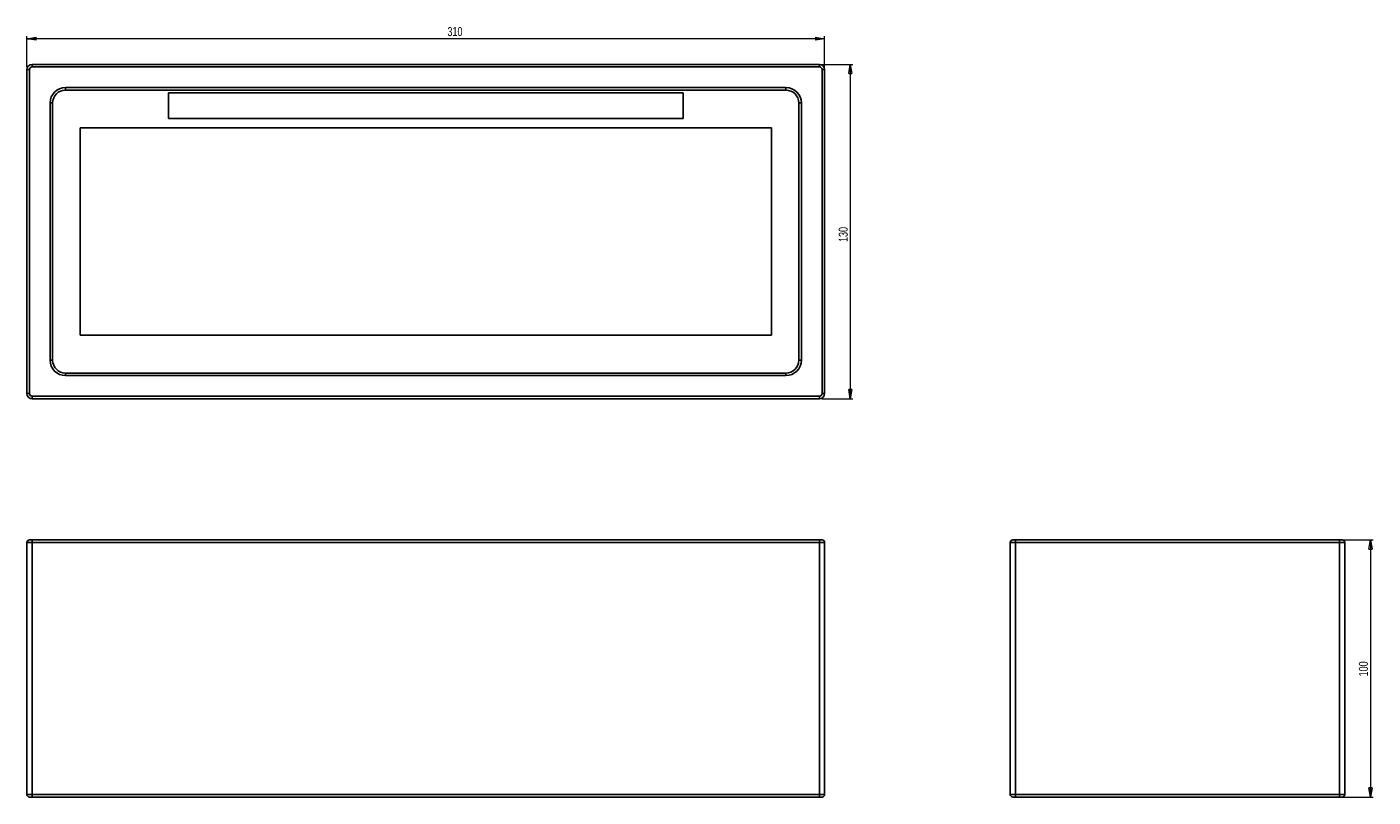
# Model space of a CAD drawing. Header units: millimetres. Extents: x 492 to 1015, y 324 to 623.
import ezdxf

# ---------------------------------------------------------------- set-up
doc = ezdxf.new("R2010")
doc.units = ezdxf.units.MM
doc.styles.add('SLDTEXTSTYLE0', font='TXT', dxfattribs={"width": 0.75})
doc.dimstyles.new('SLDDIMSTYLE0', dxfattribs={"dimtxt": 3.5, "dimasz": 3.556, "dimexe": 0, "dimexo": 0.0625, "dimgap": 0.875, "dimtad": 1, "dimdec": 0, "dimrnd": 1e-09, "dimzin": 12, "dimdsep": 46, "dimtxsty": 'SLDTEXTSTYLE0', "dimblk1": 'CLOSED', "dimblk2": 'CLOSED', "dimsah": 1, "dimcen": 0.09, "dimadec": 0, "dimazin": 3, "dimtfac": 1, "dimtdec": 0, "dimtofl": 0, "dimtmove": 0, "dimatfit": 3, "dimldrblk": 'CLOSED', "dimfxl": 0, "dimfrac": 2, "dimtolj": 1, "dimtzin": 12, "dimarcsym": 0})

# ---------------------------------------------------------------- blocks, each defined once
blk = doc.blocks.new('_Closed')
at = {"color": 0, "linetype": 'ByBlock', "lineweight": -2}
for p, q in [((-1, 0.166667), (0, 0)), ((-1, 0.166667), (-1, -0.166667)), ((0, 0), (-1, -0.166667)), ((0, 0), (-1, 0))]:
    blk.add_line(p, q, dxfattribs=at)
blk = doc.blocks.new('_D')
at = {"color": 7, "linetype": 'Continuous', "lineweight": 0}
for p, q in [((492.16, 607.65), (492.16, 619.65)), ((802.16, 618.65), (492.16, 618.65)), ((802.16, 607.65), (802.16, 619.65))]:
    blk.add_line(p, q, dxfattribs=at)
at = {"color": 7, "linetype": 'Continuous', "lineweight": 18, "xscale": 3.556, "yscale": 3.556, "rotation": 180.0000000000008}
blk.add_blockref('_Closed', (492.16, 618.65, -50), dxfattribs=at)
at = {"color": 7, "linetype": 'Continuous', "lineweight": 18, "xscale": 3.556, "yscale": 3.556}
blk.add_blockref('_Closed', (802.16, 618.65, -50), dxfattribs=at)
at = {"color": 7, "linetype": 'Continuous', "lineweight": 18, "insert": (655.58, 623.16), "char_height": 3.5, "attachment_point": 1, "style": 'SLDTEXTSTYLE0'}
blk.add_mtext('310', dxfattribs=at)
blk = doc.blocks.new('_D_1')
at = {"color": 7, "linetype": 'Continuous', "lineweight": 0}
for p, q in [((801.16, 608.65), (813.16, 608.65)), ((812.16, 608.65), (812.16, 478.65)), ((801.16, 478.65), (813.16, 478.65))]:
    blk.add_line(p, q, dxfattribs=at)
at = {"color": 7, "linetype": 'Continuous', "lineweight": 18, "xscale": 3.556, "yscale": 3.556}
for p, rotation in [((812.16, 608.65, -50), 90.0000000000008), ((812.16, 478.65, -50), 270.0000000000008)]:
    blk.add_blockref('_Closed', p, dxfattribs=dict(at, rotation=rotation))
at = {"color": 7, "linetype": 'Continuous', "lineweight": 18, "insert": (807.65, 539.6), "char_height": 3.5, "attachment_point": 1, "rotation": 90, "style": 'SLDTEXTSTYLE0'}
blk.add_mtext('130', dxfattribs=at)
blk = doc.blocks.new('_D_2')
at = {"color": 7, "linetype": 'Continuous', "lineweight": 0}
for p, q in [((1003.33, 423.79), (1015.33, 423.79)), ((1014.33, 423.79), (1014.33, 323.79)), ((1003.33, 323.79), (1015.33, 323.79))]:
    blk.add_line(p, q, dxfattribs=at)
at = {"color": 7, "linetype": 'Continuous', "lineweight": 18, "xscale": 3.556, "yscale": 3.556}
for p, rotation in [((1014.33, 423.79), 90.0000000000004), ((1014.33, 323.79), 270.0000000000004)]:
    blk.add_blockref('_Closed', p, dxfattribs=dict(at, rotation=rotation))
at = {"color": 7, "linetype": 'Continuous', "lineweight": 18, "insert": (1009.81, 370.7), "char_height": 3.5, "attachment_point": 1, "rotation": 90, "style": 'SLDTEXTSTYLE0'}
blk.add_mtext('100', dxfattribs=at)

msp = doc.modelspace()

# ---------------------------------------------------------------- linework, layer by layer
at = {"color": 7, "linetype": 'Continuous', "lineweight": 25}
for p, q in [((494.16, 607.65), (494.16, 608.65)), ((494.16, 608.65), (800.16, 608.65)), ((800.16, 607.65), (494.16, 607.65)), ((800.16, 607.65), (800.16, 608.65)), ((492.16, 480.65), (492.16, 606.65)), ((493.16, 606.65), (492.16, 606.65)), ((493.16, 606.65), (493.16, 480.65)), ((801.16, 606.65), (802.16, 606.65)), ((801.16, 480.65), (801.16, 606.65)), ((802.16, 606.65), (802.16, 480.65)), ((507.16, 599.65), (787.16, 599.65)), ((507.16, 598.65), (507.16, 599.65)), ((787.16, 598.65), (507.16, 598.65)), ((747.16, 597.65), (547.16, 597.65)), ((547.16, 587.65), (547.16, 597.65)), ((747.16, 587.65), (747.16, 597.65)), ((787.16, 599.65), (787.16, 598.65)), ((501.16, 493.65), (501.16, 593.65)), ((502.16, 593.65), (501.16, 593.65)), ((502.16, 593.65), (502.16, 493.65)), ((793.16, 593.65), (792.16, 593.65)), ((792.16, 493.65), (792.16, 593.65)), ((793.16, 593.65), (793.16, 493.65)), ((747.16, 587.65), (547.16, 587.65)), ((512.82, 583.93), (512.82, 503.38)), ((781.5, 583.93), (512.82, 583.93)), ((781.5, 503.38), (781.5, 583.93)), ((512.82, 503.38), (781.5, 503.38)), ((502.16, 493.65), (501.16, 493.65)), ((793.16, 493.65), (792.16, 493.65)), ((507.16, 488.65), (507.16, 487.65)), ((507.16, 488.65), (787.16, 488.65)), ((787.16, 487.65), (507.16, 487.65)), ((787.16, 487.65), (787.16, 488.65)), ((492.16, 480.65), (493.16, 480.65)), ((494.16, 479.65), (800.16, 479.65)), ((494.16, 478.65), (494.16, 479.65)), ((800.16, 478.65), (494.16, 478.65)), ((800.16, 478.65), (800.16, 479.65)), ((802.16, 480.65), (801.16, 480.65)), ((493.16, 423.79), (494.16, 423.79)), ((494.16, 422.79), (494.16, 423.79)), ((494.16, 423.79), (800.16, 423.79)), ((800.16, 422.79), (800.16, 423.79)), ((800.16, 423.79), (801.16, 423.79)), ((875.33, 423.79), (876.33, 423.79)), ((876.33, 422.79), (876.33, 423.79)), ((876.33, 423.79), (1002.33, 423.79)), ((1002.33, 423.79), (1002.33, 422.79)), ((1002.33, 423.79), (1003.33, 423.79)), ((494.16, 422.79), (492.16, 422.79)), ((492.16, 422.79), (492.16, 324.79)), ((494.16, 422.79), (494.16, 324.79)), ((800.16, 422.79), (494.16, 422.79)), ((800.16, 422.79), (800.16, 324.79)), ((802.16, 422.79), (800.16, 422.79)), ((802.16, 422.79), (802.16, 324.79)), ((876.33, 422.79), (874.33, 422.79)), ((874.33, 422.79), (874.33, 324.79)), ((1002.33, 422.79), (876.33, 422.79)), ((876.33, 422.79), (876.33, 324.79)), ((1002.33, 422.79), (1002.33, 324.79)), ((1004.33, 422.79), (1002.33, 422.79)), ((1004.33, 422.79), (1004.33, 324.79)), ((492.16, 324.79), (494.16, 324.79)), ((494.16, 324.79), (494.16, 323.79)), ((494.16, 324.79), (800.16, 324.79)), ((800.16, 323.79), (800.16, 324.79)), ((800.16, 324.79), (802.16, 324.79)), ((874.33, 324.79), (876.33, 324.79)), ((876.33, 324.79), (1002.33, 324.79)), ((876.33, 323.79), (876.33, 324.79)), ((1002.33, 323.79), (1002.33, 324.79)), ((1002.33, 324.79), (1004.33, 324.79)), ((494.16, 323.79), (493.16, 323.79)), ((800.16, 323.79), (494.16, 323.79)), ((801.16, 323.79), (800.16, 323.79)), ((876.33, 323.79), (875.33, 323.79)), ((1002.33, 323.79), (876.33, 323.79)), ((1003.33, 323.79), (1002.33, 323.79))]:
    msp.add_line(p, q, dxfattribs=at)
for centre, radius, start, end in [((494.16, 606.65), 2, 90, 180), ((494.16, 606.65), 1, 90, 180), ((800.16, 606.65), 2, 0, 90), ((800.16, 606.65), 1, 0, 90), ((507.16, 593.65), 6, 90, 180), ((507.16, 593.65), 5, 90, 180), ((787.16, 593.65), 6, 0, 90), ((787.16, 593.65), 5, 0, 90), ((507.16, 493.65), 6, 180, 270), ((507.16, 493.65), 5, 180, 270), ((787.16, 493.65), 6, 270, 0), ((787.16, 493.65), 5, 270, 0), ((494.16, 480.65), 2, 180, 270), ((494.16, 480.65), 1, 180, 270), ((800.16, 480.65), 1, 270, 0), ((800.16, 480.65), 2, 270, 0), ((493.16, 422.79), 1, 90, 180), ((801.16, 422.79), 1, 0, 90), ((875.33, 422.79), 1, 90, 180), ((1003.33, 422.79), 1, 0, 90), ((493.16, 324.79), 1, 180, 270), ((801.16, 324.79), 1, 270, 0), ((875.33, 324.79), 1, 180, 270), ((1003.33, 324.79), 1, 270, 0)]:
    msp.add_arc(centre, radius, start, end, dxfattribs=at)

# ---------------------------------------------------------------- dimensions: what is measured, and where the dimension line sits
at = {"color": 7, "linetype": 'Continuous', "lineweight": 18}
for base, p1, p2, angle, picture, middle in [((492.16, 618.65), (802.16, 606.65), (492.16, 606.65), 0, '_D', (659.46, 618.65)), ((812.16, 478.65), (800.16, 608.65), (800.16, 478.65), 90, '_D_1', (812.16, 543.48)), ((1014.33, 323.79), (1002.33, 423.79), (1002.33, 323.79), 90, '_D_2', (1014.33, 374.58))]:
    dim = msp.add_linear_dim(base=base, p1=p1, p2=p2, angle=angle, dimstyle='SLDDIMSTYLE0', dxfattribs=at)
    dim.commit()
    dim.dimension.update_dxf_attribs({"geometry": picture, "text_midpoint": middle, "dimtype": 160})

doc.saveas('drawing.dxf')
